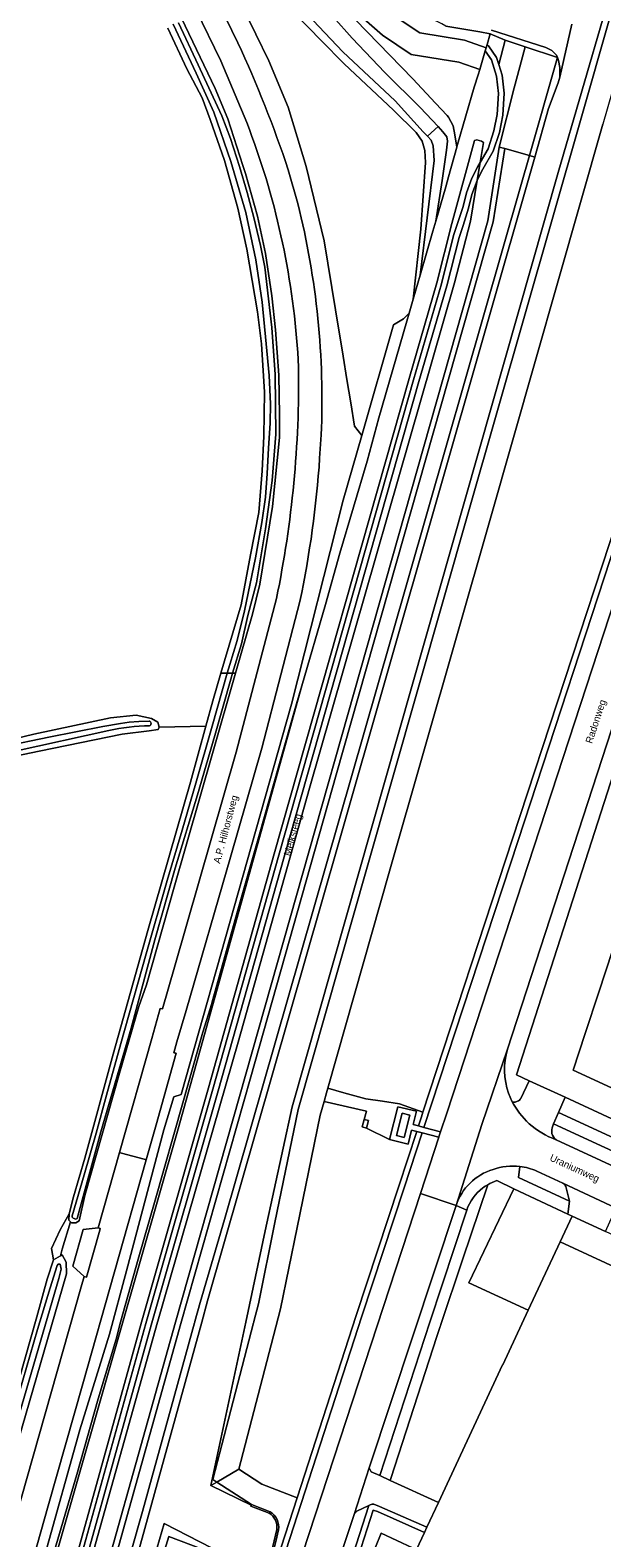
# Model space of a CAD drawing. Header units: metres. Extents: x 151448 to 154749, y 463108 to 465296.
# Tile 127 of 256: x 152225 to 152325, y 464462 to 464728. Entities that reach past the tile are written whole.
import ezdxf
from ezdxf.enums import TextEntityAlignment as Align

# ---------------------------------------------------------------- set-up
doc = ezdxf.new("R2010")
doc.units = ezdxf.units.M
for name, color, linetype, lineweight in [('B-PV-GR-BEPLANTING_CULTUUR_BOSPLANTSOEN-GV', 253, 'Continuous', 9), ('B-PV-GR-GRAS-GV', 253, 'Continuous', 9), ('B-PV-GR-GROENVOORZIENING-GV', 253, 'Continuous', 9), ('B-PV-GW-TALUD_KRUIN-G', 253, 'Continuous', 9), ('B-PV-IE-TERREINAFSCHEIDING_KUNSTMATIG_MUUR-GV', 253, 'Continuous', 9), ('B-PV-OG-BEBOUWING-GV', 1, 'Continuous', 9), ('B-PV-OG-TERREIN_BEGROEID-GV', 253, 'Continuous', 9), ('B-PV-OG-TERREIN_ERF-GV', 253, 'Continuous', 9), ('B-PV-OG-TERREIN_OEVER-GV', 253, 'Continuous', 9), ('B-PV-OG-TOPOGRAFIE-T18', 2, 'Continuous', 9), ('B-PV-OG-WATER-GV', 253, 'Continuous', 9), ('B-PV-OG-WATER_SLOOT-GV', 253, 'Continuous', 9), ('B-PV-VH-GESLOTENVERHARDING-GV', 253, 'Continuous', 9), ('B-PV-VH-GESLOTENVERHARDING_ASFALT-GV', 253, 'Continuous', 9), ('B-PV-VH-ONVERHARD_ZAND-GV', 253, 'Continuous', 9), ('B-PV-VH-OPENVERHARDING_BETONSTRAATSTEEN-GV', 253, 'Continuous', 9), ('B-PV-VH-OPENVERHARDING_TEGEL-GV', 253, 'Continuous', 9)]:
    doc.layers.add(name, color=color, linetype=linetype, lineweight=lineweight)
doc.styles.add('Drong', font='txt', dxfattribs={"height": 1.8})

msp = doc.modelspace()

# ---------------------------------------------------------------- linework, layer by layer
at = {"layer": 'B-PV-GR-BEPLANTING_CULTUUR_BOSPLANTSOEN-GV', "flags": 128}
for points in [[(152330.708, 464729.094), (152325.551, 464711.195), (152305.739, 464641.745), (152287.957, 464579.513), (152277.079, 464541.251), (152279.906, 464540.423), (152283.768, 464539.376), (152286.703, 464538.925), (152289.735, 464538.457), (152293.845, 464536.985), (152309.649, 464585.191), (152328.053, 464641.395), (152349.399, 464706.706), (152363.328, 464748.438)], [(152226.634, 464436.394), (152244.242, 464500), (152256.072, 464541.305), (152267.662, 464582.533), (152291.416, 464666.339), (152296.312, 464683.226), (152298.959, 464693.682), (152302.905, 464708.317), (152303.33, 464708.442), (152304.181, 464708.193), (152304.531, 464707.943), (152303.942, 464704.42), (152305.325, 464706.819), (152306.335, 464709.992), (152306.914, 464712.889), (152307.167, 464716.616), (152306.809, 464719.628), (152305.922, 464722.503), (152304.813, 464724.09), (152303.846, 464720.816), (152303.568, 464719.874), (152302.894, 464717.705), (152299.954, 464707.573), (152299.827, 464707.122), (152298.357, 464701.908), (152297.854, 464700.123), (152296.089, 464694.08), (152295.574, 464692.316), (152293.339, 464684.547), (152292.134, 464680.359), (152291.425, 464677.894), (152291.013, 464676.462), (152286.093, 464659.417), (152283.992, 464651.788), (152279.193, 464635.577), (152276.672, 464626.518), (152272.494, 464612.161), (152250.739, 464534.072), (152226.235, 464448.489)]]:
    msp.add_lwpolyline(points, dxfattribs=at)
for points in [[(152305.708, 464727.119), (152305.149, 464725.226), (152305.384, 464725.02), (152306.831, 464722.947), (152307.21, 464721.719), (152308.355, 464725.967)], [(152229.204, 464436.1), (152232.094, 464436.052), (152232.347, 464436.048), (152250.244, 464500), (152305.262, 464694.162), (152307.293, 464707.156), (152309.94, 464717.612), (152310.936, 464721.307), (152311.877, 464724.797), (152308.355, 464725.967), (152307.21, 464721.719), (152307.791, 464719.836), (152308.171, 464716.641), (152307.907, 464712.757), (152307.304, 464709.742), (152306.245, 464706.413), (152304.413, 464703.235), (152303.426, 464701.33), (152302.211, 464694.06), (152299.388, 464683.202), (152273.885, 464594.142), (152261.272, 464549.337), (152247.115, 464500.151), (152247.073, 464500)], [(152239.473, 464439.201), (152239.203, 464438.137), (152236.572, 464438.956), (152244.41, 464466.621), (152253.599, 464499.875), (152253.634, 464500), (152253.669, 464500.125), (152254.589, 464503.455), (152258.868, 464518.106), (152288.099, 464619.924), (152311.136, 464700.546), (152312.597, 464705.644), (152308.25, 464706.883), (152306.227, 464693.946), (152278.587, 464596.477), (152263.55, 464543.267), (152251.193, 464499.731), (152233.375, 464436.008), (152238.57, 464435.83), (152238.79, 464435.823), (152239.368, 464438.086), (152239.639, 464439.148)], [(152229.204, 464436.1), (152247.073, 464500), (152247.115, 464500.151), (152261.272, 464549.337), (152273.885, 464594.142), (152299.388, 464683.202), (152302.211, 464694.06), (152303.426, 464701.33), (152303.398, 464701.276), (152302.458, 464698.782), (152301.87, 464696.393), (152300.903, 464693.344), (152300.2, 464691.235), (152298.04, 464682.704), (152293.142, 464665.81), (152282.752, 464629.086), (152269.389, 464582.006), (152257.799, 464540.777), (152245.968, 464499.471), (152228.431, 464436.122), (152228.501, 464436.112), (152228.943, 464436.104)], [(152271.673, 464469.015), (152282.057, 464501.148), (152289.581, 464523.979), (152292.745, 464533.631), (152291.853, 464533.864), (152291.237, 464531.39), (152287.968, 464532.197), (152283.883, 464534.211), (152283.152, 464534.41), (152283.503, 464535.726), (152283.889, 464537.177), (152276.416, 464538.918), (152275.73, 464536.505), (152271.668, 464516.681), (152268.772, 464502.342), (152267.954, 464499.195), (152267.897, 464498.979), (152267.888, 464498.945), (152261.414, 464474.051), (152265.45, 464471.443)]]:
    msp.add_lwpolyline(points, close=True, dxfattribs=at)
at = {"layer": 'B-PV-GR-GRAS-GV', "flags": 128}
msp.add_lwpolyline([(152304.981, 464724.658), (152305.149, 464725.226), (152305.708, 464727.119), (152303.844, 464727.438), (152297.857, 464728.461), (152297.2, 464728.874), (152295.241, 464729.821), (152292.422, 464731.185), (152291.649, 464731.559), (152285.397, 464737.116), (152276.11, 464745.481), (152270.814, 464751.811), (152265.875, 464757.664), (152258.917, 464767.754), (152257.424, 464770.02), (152251.602, 464778.858), (152249.209, 464782.596), (152251.12, 464776.827), (152256.726, 464766.145), (152264.694, 464754.547), (152281.952, 464736.387), (152289.153, 464730.048), (152293.282, 464727.262), (152301.154, 464726.014)], close=True, dxfattribs=at)
for points in [[(152281.957, 464729.561), (152292.038, 464719.182), (152296.067, 464714.912), (152298.102, 464712.708), (152298.35, 464712.44), (152299.141, 464710.872), (152299.475, 464709.318), (152299.827, 464707.122), (152299.954, 464707.573), (152302.894, 464717.705), (152303.568, 464719.874), (152303.846, 464720.816), (152300.165, 464722.121), (152291.78, 464723.45), (152286.703, 464726.876), (152279.175, 464733.502)], [(152218.655, 464602.048), (152225.275, 464603.634), (152238.775, 464606.505), (152243.35, 464606.993), (152246.013, 464606.436), (152247.148, 464605.782), (152247.353, 464604.906), (152255.61, 464605.066), (152256.84, 464609.555), (152258.262, 464614.399), (152261.804, 464626.462), (152263.449, 464635.264), (152264.91, 464642.738), (152265.538, 464650.056), (152265.834, 464656.206), (152265.945, 464663.921), (152265.391, 464672.474), (152264.688, 464678.115), (152262.846, 464689.148), (152261.239, 464696.388), (152258.879, 464704.798), (152256.386, 464712.031), (152254.941, 464715.858), (152252.256, 464720.967), (152248.875, 464728.096)], [(152219.72, 464479.361), (152225.807, 464500.908), (152227.656, 464507.566), (152228.779, 464510.957), (152228.407, 464512.988), (152229.933, 464516.268), (152231.497, 464519.09), (152232.275, 464522.06), (152234.3, 464528.921), (152239.287, 464547.251), (152245.402, 464569.027), (152252.907, 464595.196), (152255.61, 464605.066), (152247.353, 464604.906), (152247.216, 464604.467), (152245.63, 464604.247), (152240.839, 464603.659), (152226.253, 464600.66), (152217.433, 464598.823)]]:
    msp.add_lwpolyline(points, dxfattribs=at)
at = {"layer": 'B-PV-GR-GROENVOORZIENING-GV', "flags": 128}
for points in [[(152283.063, 464656.298), (152281.797, 464657.952), (152281.126, 464662.07), (152280.454, 464666.188), (152279.783, 464670.306), (152278.451, 464678.477), (152276.466, 464690.648), (152273.291, 464703.744), (152270.116, 464714.159), (152266.677, 464722.361), (152262.112, 464731.754), (152245.514, 464762.037), (152245.903, 464762.629), (152245.443, 464764.065), (152245.476, 464764.523), (152244.575, 464764.173), (152242.452, 464763.049), (152255.808, 464736.671), (152261.228, 464725.532)], [(152262.112, 464731.754), (152266.677, 464722.361), (152270.116, 464714.159), (152273.291, 464703.744), (152276.466, 464690.648), (152278.451, 464678.477), (152279.783, 464670.306), (152280.454, 464666.188), (152281.126, 464662.07), (152281.797, 464657.952), (152283.063, 464656.298), (152288.651, 464675.812), (152290.392, 464676.841), (152291.425, 464677.894), (152292.134, 464680.359), (152293.496, 464692.651), (152294.268, 464704.404), (152294.204, 464706.559), (152293.72, 464708.219), (152292.675, 464709.743), (152288.66, 464713.633), (152279.958, 464721.814), (152275.908, 464725.933), (152260.012, 464742.345)], [(152279.175, 464733.502), (152286.703, 464726.876), (152291.78, 464723.45), (152300.165, 464722.121), (152303.846, 464720.816), (152304.813, 464724.09), (152304.981, 464724.658), (152301.154, 464726.014), (152293.282, 464727.262), (152289.153, 464730.048)], [(152270.116, 464703.164), (152271.792, 464697.204)], [(152227.246, 464458.908), (152233.404, 464481.004), (152238.597, 464497.887), (152241.606, 464509.069), (152248.185, 464533.92), (152249.982, 464539.722), (152251.265, 464540.156), (152270.707, 464608.913), (152279.799, 464644.901), (152283.063, 464656.298)], [(152275.918, 464656.392), (152275.648, 464652.329)], [(152272.165, 464627.051), (152265.47, 464601.193), (152259.944, 464581.98), (152252.144, 464554.917), (152250.494, 464549.44), (152249.959, 464547.502), (152250.384, 464547.408), (152246.859, 464534.803), (152245.11, 464528.622), (152233.927, 464489.096), (152227.828, 464467.593), (152221.499, 464445.122)]]:
    msp.add_lwpolyline(points, dxfattribs=at)
at = {"layer": 'B-PV-GR-GROENVOORZIENING-GV'}
for points in [[(152261.228, 464725.532, -0.0285304), (152270.116, 464703.164)], [(152271.792, 464697.204, -0.0723306), (152275.918, 464656.392)], [(152275.648, 464652.329, -0.0350886), (152272.165, 464627.051)]]:
    msp.add_lwpolyline(points, format="xyb", dxfattribs=at)
at = {"layer": 'B-PV-GW-TALUD_KRUIN-G', "flags": 128}
msp.add_lwpolyline([(152305.708, 464727.119), (152305.149, 464725.226), (152305.384, 464725.02), (152306.831, 464722.947), (152307.21, 464721.719), (152308.355, 464725.967)], dxfattribs=at)
at = {"layer": 'B-PV-IE-TERREINAFSCHEIDING_KUNSTMATIG_MUUR-GV', "flags": 128}
for points in [[(152266.905, 464466.581), (152263.621, 464467.862), (152263.566, 464467.72), (152263.511, 464467.579), (152266.771, 464466.308)], [(152268.092, 464463.469), (152267.607, 464461.426), (152267.313, 464460.189), (152267.006, 464458.898)], [(152267.301, 464458.829), (152267.61, 464460.128), (152267.9, 464461.349), (152268.39, 464463.41)]]:
    msp.add_lwpolyline(points, dxfattribs=at)
at = {"layer": 'B-PV-IE-TERREINAFSCHEIDING_KUNSTMATIG_MUUR-GV'}
for points in [[(152266.771, 464466.308, -0.303326), (152268.092, 464463.469)], [(152268.39, 464463.41, 0.3075226), (152266.905, 464466.581)]]:
    msp.add_lwpolyline(points, format="xyb", dxfattribs=at)
at = {"layer": 'B-PV-OG-BEBOUWING-GV', "flags": 128}
for points in [[(152331.817, 464547.809), (152334.217, 464555.125), (152336.616, 464562.437), (152327.25, 464565.488), (152324.849, 464558.177), (152322.445, 464550.861), (152320.331, 464544.425), (152329.334, 464540.24)], [(152296.573, 464468.207), (152294.537, 464463.833), (152294.115, 464462.926), (152292.71, 464459.91), (152325.395, 464444.691), (152350.621, 464499.003), (152344.983, 464501.622), (152345.823, 464503.431), (152342.047, 464505.185), (152341.206, 464503.377), (152318.006, 464514.155), (152312.409, 464502.109), (152307.935, 464492.477), (152307.885, 464492.5)]]:
    msp.add_lwpolyline(points, close=True, dxfattribs=at)
at = {"layer": 'B-PV-OG-TERREIN_BEGROEID-GV', "flags": 128}
for points in [[(152404.684, 464840.071), (152401.025, 464832.083), (152397.099, 464828.227), (152393.03, 464824.607), (152390.945, 464820.952), (152388.595, 464816.031), (152385.202, 464808.144), (152381.49, 464798.993), (152376.07, 464784.323), (152369.808, 464764.939), (152364.346, 464748.33), (152350.364, 464706.442), (152329.003, 464641.084), (152310.599, 464584.88), (152294.028, 464534.334), (152296.958, 464533.559), (152298.032, 464536.839), (152328.775, 464630.824), (152329.33, 464632.52), (152362.697, 464734.526), (152367.232, 464748.391), (152379.365, 464785.484)], [(152363.328, 464748.438), (152349.399, 464706.706), (152328.053, 464641.395), (152309.649, 464585.191), (152293.845, 464536.985), (152293.579, 464536.173), (152293.06, 464534.59), (152294.028, 464534.334), (152310.599, 464584.88), (152329.003, 464641.084), (152350.364, 464706.442), (152364.346, 464748.33)], [(152326.854, 464730.168), (152321.692, 464712.249), (152301.892, 464642.842), (152283.995, 464580.205), (152271.841, 464537.456), (152267.765, 464517.561), (152264.872, 464503.236), (152264.063, 464500.125), (152264.03, 464500), (152263.997, 464499.875), (152256.816, 464472.261), (152257.526, 464471.802), (152261.414, 464474.051), (152267.888, 464498.945), (152267.897, 464498.979), (152267.954, 464499.195), (152268.772, 464502.342), (152271.668, 464516.681), (152275.73, 464536.505), (152276.416, 464538.918), (152276.846, 464540.43), (152277.079, 464541.251), (152287.957, 464579.513), (152305.739, 464641.745), (152325.551, 464711.195)], [(152227.437, 464436.272), (152245.02, 464499.787), (152256.85, 464541.093), (152268.44, 464582.322), (152281.803, 464629.402), (152292.194, 464666.126), (152297.092, 464683.02), (152299.251, 464691.551), (152299.952, 464693.654), (152300.907, 464696.664), (152301.501, 464699.079), (152302.483, 464701.684), (152303.536, 464703.715), (152303.942, 464704.42), (152304.531, 464707.943), (152304.181, 464708.193), (152303.33, 464708.442), (152302.905, 464708.317), (152298.959, 464693.682), (152296.312, 464683.226), (152291.416, 464666.339), (152267.662, 464582.533), (152256.072, 464541.305), (152244.242, 464500), (152226.634, 464436.394)], [(152226.235, 464448.489), (152250.739, 464534.072), (152272.494, 464612.161), (152271.572, 464608.995), (152268.452, 464598.089), (152265.032, 464586.049), (152261.311, 464572.878), (152256.712, 464556.481), (152256.63, 464556.19), (152255.071, 464551.124), (152251.53, 464538.668), (152246.669, 464521.503), (152243.669, 464511.073), (152240.587, 464500), (152239.775, 464496.999), (152236.64, 464486.468), (152232.9, 464473.14), (152228.076, 464456.719)], [(152330.203, 464605.287), (152329.268, 464605.414), (152328.36, 464605.268), (152327.048, 464604.395), (152308.727, 464548.107)], [(152311.079, 464539.449), (152312.586, 464542.554), (152310.353, 464543.599), (152330.203, 464605.287)], [(152308.937, 464540.36), (152309.515, 464538.979)], [(152310.087, 464538.791), (152310.506, 464538.937)], [(152266.933, 464441.766), (152267.227, 464442.666), (152293.391, 464522.65), (152296.649, 464532.609), (152293.714, 464533.377), (152290.537, 464523.685), (152283.08, 464501.06), (152267.061, 464451.491), (152263.156, 464439.674), (152266.772, 464441.364)], [(152334.95, 464526.614), (152316.864, 464534.974), (152316.699, 464534.58)], [(152317.297, 464532.149), (152333.076, 464524.863)], [(152310.929, 464527.44), (152310.68, 464525.488), (152319.667, 464521.332), (152319.01, 464523.89)], [(152288.056, 464472.102), (152296.573, 464468.207), (152307.885, 464492.5), (152307.935, 464492.477), (152312.409, 464502.109), (152301.921, 464506.943), (152309.854, 464523.521), (152306.841, 464524.938)], [(152318.505, 464524.47), (152313.906, 464526.61)], [(152286.225, 464472.94), (152288.056, 464472.102), (152288.164, 464472.435), (152296.311, 464497.477), (152296.897, 464499.239), (152296.939, 464499.363), (152297.019, 464499.6), (152300.805, 464510.97), (152305.253, 464524.206)], [(152305.253, 464524.206), (152300.805, 464510.97), (152297.019, 464499.6), (152296.939, 464499.363), (152296.897, 464499.239), (152296.311, 464497.477), (152288.164, 464472.435), (152288.056, 464472.102)], [(152301.559, 464519.723), (152295.043, 464500), (152286.225, 464472.94)], [(152263.628, 464456.675), (152260.732, 464457.811), (152249.05, 464462.215), (152247.917, 464458.367), (152251.67, 464456.952), (152259.281, 464454.083), (152265.993, 464451.449), (152271.673, 464469.015), (152265.45, 464471.443), (152261.414, 464474.051), (152257.526, 464471.802), (152263.621, 464467.862), (152266.905, 464466.581)], [(152284.556, 464467.809), (152284.299, 464467.658), (152279.388, 464452.325)], [(152280.348, 464452.045), (152285.095, 464466.864), (152285.823, 464466.588), (152294.115, 464462.926), (152294.537, 464463.833)], [(152294.537, 464463.833), (152286.202, 464467.514), (152285.217, 464467.887)], [(152268.39, 464463.41), (152267.9, 464461.349), (152267.61, 464460.128), (152267.301, 464458.829)], [(152287.459, 464456.909), (152287.624, 464456.831), (152288.756, 464458.065), (152290.434, 464458.904), (152292.006, 464460.238), (152286.511, 464462.797), (152283.506, 464455.397)]]:
    msp.add_lwpolyline(points, dxfattribs=at)
for points in [[(152307.293, 464707.156), (152308.25, 464706.883), (152312.597, 464705.644), (152317.511, 464722.79), (152317.547, 464722.915), (152311.877, 464724.797), (152310.936, 464721.307), (152309.94, 464717.612)], [(152292.1, 464534.844), (152293.06, 464534.59), (152293.579, 464536.173), (152293.845, 464536.985), (152289.735, 464538.457), (152286.703, 464538.925), (152283.768, 464539.376), (152279.906, 464540.423), (152277.079, 464541.251), (152276.846, 464540.43), (152276.416, 464538.918), (152283.889, 464537.177), (152283.503, 464535.726), (152284.259, 464535.516), (152283.883, 464534.211), (152287.968, 464532.197), (152289.41, 464537.978), (152292.7, 464537.175)], [(152335.805, 464528.586), (152337.004, 464531.272), (152318.874, 464539.659), (152317.702, 464536.959)], [(152265.993, 464451.449), (152261.963, 464439.137), (152263.156, 464439.674), (152267.061, 464451.491), (152283.08, 464501.06), (152290.537, 464523.685), (152293.714, 464533.377), (152292.745, 464533.631), (152289.581, 464523.979), (152282.057, 464501.148), (152271.673, 464469.015)], [(152318.006, 464514.155), (152320.117, 464518.698), (152319.398, 464519.031), (152309.854, 464523.521), (152301.921, 464506.943), (152312.409, 464502.109)], [(152231.451, 464517.968), (152231.497, 464519.09), (152229.933, 464516.268), (152228.407, 464512.988), (152228.779, 464510.957), (152229.965, 464511.673), (152230.315, 464512.886), (152231.737, 464517.698)]]:
    msp.add_lwpolyline(points, close=True, dxfattribs=at)
at = {"layer": 'B-PV-OG-TERREIN_BEGROEID-GV'}
for points in [[(152308.727, 464548.107, 0.1590279), (152308.937, 464540.36)], [(152309.515, 464538.979, 0.3781454), (152310.087, 464538.791)], [(152310.506, 464538.937, 0.1999382), (152311.079, 464539.449)], [(152316.699, 464534.58, 0.3438297), (152317.297, 464532.149)], [(152313.906, 464526.61, 0.0759145), (152310.929, 464527.44)], [(152306.841, 464524.938, 0.0424992), (152305.253, 464524.206)], [(152304.377, 464523.65, 0.1543328), (152301.559, 464519.723)], [(152305.253, 464524.206, 0.025133), (152304.377, 464523.65)], [(152319.01, 464523.89, 0.1925353), (152318.505, 464524.47)], [(152266.905, 464466.581, -0.3075226), (152268.39, 464463.41)], [(152285.217, 464467.887, 0.1332401), (152284.556, 464467.809)]]:
    msp.add_lwpolyline(points, format="xyb", dxfattribs=at)
at = {"layer": 'B-PV-OG-TERREIN_ERF-GV', "flags": 128}
msp.add_lwpolyline([(152342.076, 464640.706), (152337.776, 464627.878), (152330.203, 464605.287), (152310.353, 464543.599), (152312.586, 464542.554), (152318.874, 464539.659), (152337.004, 464531.272), (152352.411, 464524.077), (152370.465, 464515.695), (152378.781, 464511.834), (152413.105, 464616.899), (152412.448, 464617.105), (152411.41, 464613.795), (152408.431, 464614.73), (152409.47, 464618.039)], dxfattribs=at)
for points in [[(152329.334, 464540.24), (152320.331, 464544.425), (152322.445, 464550.861), (152324.849, 464558.177), (152327.25, 464565.488), (152329.658, 464572.815), (152332.069, 464580.155), (152334.465, 464587.449), (152336.87, 464594.769), (152339.331, 464602.261), (152348.683, 464599.219), (152358.102, 464596.155), (152355.624, 464588.629), (152353.217, 464581.317), (152350.809, 464574.005), (152348.402, 464566.695), (152345.994, 464559.382), (152343.588, 464552.073), (152341.18, 464544.76), (152338.317, 464536.064)], [(152352.758, 464503.55), (152348.559, 464505.515), (152326.022, 464515.961), (152320.117, 464518.698), (152318.006, 464514.155), (152341.206, 464503.377), (152342.047, 464505.185), (152345.823, 464503.431), (152344.983, 464501.622), (152350.621, 464499.003)]]:
    msp.add_lwpolyline(points, close=True, dxfattribs=at)
at = {"layer": 'B-PV-OG-TERREIN_OEVER-GV', "flags": 128}
for points in [[(152330.164, 464745.726), (152317.693, 464702.66), (152270.831, 464537.937), (152266.062, 464516.11), (152262.649, 464500), (152256.465, 464471.188), (152257.526, 464471.802), (152256.816, 464472.261), (152263.997, 464499.875), (152264.03, 464500), (152264.063, 464500.125), (152264.872, 464503.236), (152267.765, 464517.561), (152271.841, 464537.456), (152283.995, 464580.205), (152301.892, 464642.842), (152321.692, 464712.249), (152326.854, 464730.168)], [(152260.012, 464742.345), (152275.908, 464725.933), (152279.958, 464721.814), (152288.66, 464713.633), (152292.675, 464709.743), (152293.72, 464708.219), (152294.204, 464706.559), (152294.268, 464704.404), (152293.496, 464692.651), (152292.134, 464680.359), (152293.339, 464684.547), (152295.815, 464704.805), (152295.645, 464707.345), (152295.293, 464708.363), (152294.639, 464709.057), (152293.911, 464709.828), (152288.961, 464715.3), (152279.724, 464723.918), (152271.314, 464732.833)], [(152250.807, 464729.072), (152254.231, 464721.653), (152258.43, 464712.644), (152259.919, 464708.647), (152261.537, 464703.746), (152262.89, 464699.127), (152264.053, 464694.709), (152265.201, 464689.782), (152265.99, 464685.962), (152266.654, 464680.372), (152267.235, 464675.323), (152267.827, 464667.082), (152267.948, 464656.508), (152267.28, 464648.346), (152266.131, 464639.846), (152264.523, 464630.342), (152262.985, 464624.594), (152261.899, 464619.576), (152260.312, 464614.399), (152260.824, 464614.399), (152263.803, 464624.827), (152265.103, 464630.077), (152267.34, 464643.807), (152268.546, 464655.931), (152268.549, 464659.945), (152268.458, 464666.928), (152267.855, 464674.926), (152267.195, 464680.926), (152266.086, 464688.414), (152264.72, 464694.959), (152262.613, 464702.493), (152262.121, 464703.903), (152259.501, 464712.113), (152257.243, 464717.48), (152251.331, 464729.902)], [(152278.047, 464730.131), (152281.35, 464726.356), (152287.146, 464720.284), (152293.383, 464714.1), (152296.502, 464710.755), (152297.374, 464709.82), (152298.042, 464708.936), (152298.154, 464708.19), (152297.999, 464706.624), (152297.222, 464701.228), (152296.089, 464694.08), (152297.854, 464700.123), (152298.357, 464701.908), (152299.827, 464707.122), (152299.475, 464709.318), (152299.141, 464710.872), (152298.35, 464712.44), (152298.102, 464712.708), (152296.067, 464714.912), (152292.038, 464719.182), (152281.957, 464729.561)], [(152248.875, 464728.096), (152252.256, 464720.967), (152254.941, 464715.858), (152256.386, 464712.031), (152258.879, 464704.798), (152261.239, 464696.388), (152262.846, 464689.148), (152264.688, 464678.115), (152265.391, 464672.474), (152265.945, 464663.921), (152265.834, 464656.206), (152265.538, 464650.056), (152264.91, 464642.738), (152263.449, 464635.264), (152261.804, 464626.462), (152258.262, 464614.399), (152259.353, 464614.399), (152259.797, 464615.957), (152261.094, 464620.147), (152262.382, 464625.394), (152264.338, 464634.732), (152265.459, 464640.962), (152266.099, 464645.445), (152266.376, 464649.586), (152266.663, 464654.04), (152266.909, 464658.456), (152266.969, 464661.86), (152266.764, 464666.876), (152266.223, 464672.49), (152265.497, 464679.831), (152264.383, 464687.262), (152262.631, 464695.611), (152259.997, 464704.613), (152257, 464713.273), (152253.875, 464720.176), (152249.859, 464728.787)], [(152297.857, 464728.461), (152303.844, 464727.438), (152305.708, 464727.119), (152308.355, 464725.967), (152311.877, 464724.797), (152317.547, 464722.915), (152317.358, 464723.351), (152316.554, 464724.186), (152315.475, 464724.709), (152305.9, 464727.769)], [(152217.433, 464598.823), (152226.253, 464600.66), (152240.839, 464603.659), (152245.63, 464604.247), (152247.216, 464604.467), (152247.353, 464604.906), (152247.148, 464605.782), (152246.013, 464606.436), (152243.35, 464606.993), (152238.775, 464606.505), (152225.275, 464603.634), (152218.655, 464602.048)], [(152220.005, 464601.478), (152227.923, 464603.113), (152237.467, 464605.017), (152240.54, 464605.547), (152242.094, 464605.767), (152243.796, 464605.902), (152245.596, 464605.966)], [(152238.497, 464604.293), (152221.997, 464600.672)], [(152210.271, 464437.057), (152210.87, 464438.417), (152221.878, 464476.817), (152231.029, 464508.495), (152230.969, 464510.55), (152230.28, 464511.864), (152229.965, 464511.673), (152228.779, 464510.957), (152227.656, 464507.566), (152225.807, 464500.908), (152219.72, 464479.361), (152214.587, 464461.101), (152210.219, 464446.321), (152207.938, 464438.837), (152207.645, 464437.5), (152207.742, 464436.711), (152207.919, 464435.997), (152208.64, 464435.882), (152208.722, 464435.869), (152208.727, 464435.869)], [(152292.71, 464459.91), (152294.115, 464462.926), (152285.823, 464466.588), (152285.095, 464466.864), (152280.348, 464452.045), (152279.971, 464450.61), (152279.836, 464449.03), (152279.919, 464447.648), (152280.302, 464446.035), (152280.73, 464444.909), (152281.476, 464443.651), (152282.652, 464442.305), (152283.842, 464441.334), (152290.084, 464438.423), (152458.981, 464359.949), (152558.28, 464313.741), (152568.488, 464309), (152577.25, 464327.727), (152573.82, 464329.275), (152572.099, 464330.052), (152570.129, 464325.337)], [(152282.067, 464451.045), (152283.506, 464455.397), (152286.511, 464462.797), (152292.006, 464460.238), (152292.71, 464459.91)]]:
    msp.add_lwpolyline(points, dxfattribs=at)
for points in [[(152317.933, 464719.451), (152317.967, 464721.195), (152317.756, 464722.432), (152317.547, 464722.915), (152317.511, 464722.79), (152312.597, 464705.644), (152313.528, 464705.378), (152315.978, 464713.954), (152317.685, 464718.472)], [(152312.597, 464705.644), (152311.136, 464700.546), (152288.099, 464619.924), (152258.868, 464518.106), (152254.589, 464503.455), (152253.669, 464500.125), (152253.634, 464500), (152253.599, 464499.875), (152244.41, 464466.621), (152236.572, 464438.956), (152239.203, 464438.137), (152239.473, 464439.201), (152238.235, 464439.591), (152254.877, 464500), (152255.908, 464503.744), (152278.893, 464584.127), (152313.528, 464705.378)], [(152260.312, 464614.399), (152259.996, 464613.368), (152257.16, 464603.391), (152254.155, 464592.949), (152250.216, 464580.029), (152246.597, 464567.373), (152242.425, 464551.837), (152237.116, 464533.555), (152232.913, 464518.294), (152232.713, 464518.143), (152232.21, 464518.354), (152232.057, 464518.476), (152232.064, 464518.71), (152234.155, 464525.969), (152236.287, 464533.305), (152238.088, 464540.025), (152240.623, 464549.111), (152245.078, 464564.951), (152248.782, 464577.839), (152251.429, 464586.726), (152253.863, 464595.032), (152256.701, 464605.087), (152259.353, 464614.399), (152258.262, 464614.399), (152256.84, 464609.555), (152255.61, 464605.066), (152252.907, 464595.196), (152245.402, 464569.027), (152239.287, 464547.251), (152234.3, 464528.921), (152232.275, 464522.06), (152231.497, 464519.09), (152231.451, 464517.968), (152231.737, 464517.698), (152231.935, 464517.511), (152232.723, 464517.487), (152233.278, 464517.832), (152234.289, 464522.344), (152240.37, 464543.91), (152243.819, 464555.616), (152245.121, 464559.468), (152250.019, 464576.681), (152256.785, 464600.259), (152260.824, 464614.399)], [(152208.577, 464437.273), (152210.082, 464442.299), (152212.194, 464448.792), (152215.003, 464459.229), (152216.825, 464466.167), (152218.095, 464471.255), (152219.418, 464475.81), (152220.899, 464481.308), (152222.684, 464487.54), (152225.943, 464498.679), (152228.183, 464506.026), (152229.381, 464509.993), (152229.59, 464510.226), (152229.93, 464510.194), (152230.089, 464509.337), (152229.702, 464507.681), (152220.803, 464477.084), (152210.136, 464438.806), (152209.392, 464437.252), (152208.757, 464436.92), (152208.632, 464436.978)], [(152257.526, 464471.802), (152256.465, 464471.188), (152263.566, 464467.72), (152263.621, 464467.862)], [(152246.641, 464458.847), (152247.917, 464458.367), (152249.05, 464462.215), (152260.732, 464457.811), (152260.828, 464458.054), (152248.232, 464464.501)]]:
    msp.add_lwpolyline(points, close=True, dxfattribs=at)
at = {"layer": 'B-PV-OG-TERREIN_OEVER-GV'}
for points in [[(152245.674, 464605.129, 0.0481567), (152238.497, 464604.293)], [(152245.596, 464605.966, -0.7258005), (152245.674, 464605.129)]]:
    msp.add_lwpolyline(points, format="xyb", dxfattribs=at)
at = {"layer": 'B-PV-OG-WATER-GV', "flags": 128}
for points in [[(152266.771, 464466.308), (152263.511, 464467.579), (152263.566, 464467.72), (152256.465, 464471.188), (152262.649, 464500), (152266.062, 464516.11), (152270.831, 464537.937), (152317.693, 464702.66), (152330.164, 464745.726)], [(152320.074, 464728.799), (152317.933, 464719.451), (152317.685, 464718.472), (152315.978, 464713.954), (152313.528, 464705.378), (152278.893, 464584.127), (152255.908, 464503.744), (152254.877, 464500), (152238.235, 464439.591)], [(152246.641, 464458.847), (152248.232, 464464.501), (152260.828, 464458.054)], [(152267.006, 464458.898), (152267.313, 464460.189), (152267.607, 464461.426), (152268.092, 464463.469)]]:
    msp.add_lwpolyline(points, dxfattribs=at)
at = {"layer": 'B-PV-OG-WATER-GV'}
msp.add_lwpolyline([(152268.092, 464463.469, 0.303326), (152266.771, 464466.308)], format="xyb", dxfattribs=at)
at = {"layer": 'B-PV-OG-WATER_SLOOT-GV', "flags": 128}
for points in [[(152296.502, 464710.755), (152293.383, 464714.1), (152287.146, 464720.284), (152281.35, 464726.356), (152278.047, 464730.131), (152267.694, 464740.22), (152261.786, 464747.046), (152257.382, 464751.716), (152254.749, 464755.394), (152252.979, 464759.125), (152249.472, 464765.021), (152248.862, 464765.587), (152248.146, 464765.216), (152246.785, 464764.16), (152246.766, 464763.534), (152249.238, 464759.704), (152252.84, 464754.354), (152256.218, 464749.401), (152261.449, 464743.533), (152271.314, 464732.833), (152279.724, 464723.918), (152288.961, 464715.3), (152293.911, 464709.828), (152294.639, 464709.057)], [(152294.639, 464709.057), (152295.293, 464708.363), (152295.645, 464707.345), (152295.815, 464704.805), (152293.339, 464684.547), (152295.574, 464692.316), (152296.089, 464694.08), (152297.222, 464701.228), (152297.999, 464706.624), (152298.154, 464708.19), (152298.042, 464708.936), (152297.374, 464709.82), (152296.502, 464710.755)], [(152232.347, 464436.048), (152233.375, 464436.008), (152251.193, 464499.731), (152263.55, 464543.267), (152278.587, 464596.477), (152306.227, 464693.946), (152308.25, 464706.883), (152307.293, 464707.156), (152305.262, 464694.162), (152250.244, 464500)], [(152259.353, 464614.399), (152256.701, 464605.087), (152253.863, 464595.032), (152251.429, 464586.726), (152248.782, 464577.839), (152245.078, 464564.951), (152240.623, 464549.111), (152238.088, 464540.025), (152236.287, 464533.305), (152234.155, 464525.969), (152232.064, 464518.71), (152232.057, 464518.476), (152232.21, 464518.354), (152232.713, 464518.143), (152232.913, 464518.294), (152237.116, 464533.555), (152242.425, 464551.837), (152246.597, 464567.373), (152250.216, 464580.029), (152254.155, 464592.949), (152257.16, 464603.391), (152259.996, 464613.368), (152260.312, 464614.399)], [(152208.757, 464436.92), (152209.392, 464437.252), (152210.136, 464438.806), (152220.803, 464477.084), (152229.702, 464507.681), (152230.089, 464509.337), (152229.93, 464510.194), (152229.59, 464510.226), (152229.381, 464509.993), (152228.183, 464506.026), (152225.943, 464498.679), (152222.684, 464487.54), (152220.899, 464481.308), (152219.418, 464475.81), (152218.095, 464471.255), (152216.825, 464466.167), (152215.003, 464459.229), (152212.194, 464448.792), (152210.082, 464442.299), (152208.577, 464437.273), (152208.632, 464436.978)]]:
    msp.add_lwpolyline(points, close=True, dxfattribs=at)
for points in [[(152249.859, 464728.787), (152253.875, 464720.176), (152257, 464713.273), (152259.997, 464704.613), (152262.631, 464695.611), (152264.383, 464687.262), (152265.497, 464679.831), (152266.223, 464672.49), (152266.764, 464666.876), (152266.969, 464661.86), (152266.909, 464658.456), (152266.663, 464654.04), (152266.376, 464649.586), (152266.099, 464645.445), (152265.459, 464640.962), (152264.338, 464634.732), (152262.382, 464625.394), (152261.094, 464620.147), (152259.797, 464615.957), (152259.353, 464614.399), (152260.312, 464614.399), (152261.899, 464619.576), (152262.985, 464624.594), (152264.523, 464630.342), (152266.131, 464639.846), (152267.28, 464648.346), (152267.948, 464656.508), (152267.827, 464667.082), (152267.235, 464675.323), (152266.654, 464680.372), (152265.99, 464685.962), (152265.201, 464689.782), (152264.053, 464694.709), (152262.89, 464699.127), (152261.537, 464703.746), (152259.919, 464708.647), (152258.43, 464712.644), (152254.231, 464721.653), (152250.807, 464729.072)], [(152305.9, 464727.769), (152315.475, 464724.709), (152316.554, 464724.186), (152317.358, 464723.351), (152317.547, 464722.915), (152317.756, 464722.432), (152317.967, 464721.195), (152317.933, 464719.451), (152320.074, 464728.799)], [(152228.076, 464456.719), (152232.9, 464473.14), (152236.64, 464486.468), (152239.775, 464496.999), (152240.587, 464500), (152243.669, 464511.073), (152246.669, 464521.503), (152251.53, 464538.668), (152255.071, 464551.124), (152256.63, 464556.19), (152256.712, 464556.481), (152261.311, 464572.878), (152265.032, 464586.049), (152268.452, 464598.089), (152271.572, 464608.995), (152272.494, 464612.161), (152276.672, 464626.518), (152279.193, 464635.577), (152283.992, 464651.788), (152286.093, 464659.417), (152291.013, 464676.462), (152291.425, 464677.894), (152290.392, 464676.841), (152288.651, 464675.812), (152283.063, 464656.298), (152279.799, 464644.901), (152270.707, 464608.913), (152251.265, 464540.156), (152249.982, 464539.722), (152248.185, 464533.92), (152241.606, 464509.069), (152238.597, 464497.887), (152233.404, 464481.004), (152227.246, 464458.908)], [(152245.596, 464605.966), (152243.796, 464605.902), (152242.094, 464605.767), (152240.54, 464605.547), (152237.467, 464605.017), (152227.923, 464603.113), (152220.005, 464601.478)], [(152221.997, 464600.672), (152238.497, 464604.293)]]:
    msp.add_lwpolyline(points, dxfattribs=at)
at = {"layer": 'B-PV-OG-WATER_SLOOT-GV'}
for points in [[(152238.497, 464604.293, -0.0481567), (152245.674, 464605.129)], [(152245.674, 464605.129, 0.7258005), (152245.596, 464605.966)]]:
    msp.add_lwpolyline(points, format="xyb", dxfattribs=at)
at = {"layer": 'B-PV-VH-GESLOTENVERHARDING-GV', "flags": 128}
for points in [[(152251.331, 464729.902), (152257.243, 464717.48), (152259.501, 464712.113), (152262.121, 464703.903), (152262.613, 464702.493), (152264.72, 464694.959), (152266.086, 464688.414), (152267.195, 464680.926), (152267.855, 464674.926), (152268.458, 464666.928), (152268.549, 464659.945), (152268.546, 464655.931), (152267.34, 464643.807), (152265.103, 464630.077), (152263.803, 464624.827), (152260.824, 464614.399), (152256.785, 464600.259), (152250.019, 464576.681), (152245.121, 464559.468), (152243.819, 464555.616), (152240.37, 464543.91), (152234.289, 464522.344), (152233.278, 464517.832), (152232.723, 464517.487), (152231.935, 464517.511), (152231.737, 464517.698), (152230.315, 464512.886), (152229.965, 464511.673), (152230.28, 464511.864), (152230.969, 464510.55), (152231.029, 464508.495), (152221.878, 464476.817)], [(152262.812, 464711.456), (152258.235, 464722.348), (152253.82, 464731.391)], [(152271.923, 464668.418), (152271.792, 464670.92)], [(152210.05, 464436.572), (152211.322, 464436.572), (152213.824, 464436.734), (152215.053, 464440.796), (152216.679, 464446.516), (152233.649, 464506.221), (152234.152, 464508.038), (152232.18, 464509.891), (152233.991, 464516.313), (152236.609, 464516.639), (152240.385, 464529.899), (152246.107, 464549.995), (152247.574, 464555.299), (152247.976, 464555.205), (152250.067, 464562.572), (152260.92, 464600.485), (152268.046, 464627.575)]]:
    msp.add_lwpolyline(points, dxfattribs=at)
at = {"layer": 'B-PV-VH-GESLOTENVERHARDING-GV'}
for points in [[(152271.792, 464670.92, 0.075442), (152262.812, 464711.456)], [(152268.046, 464627.575, 0.0543308), (152271.923, 464668.418)]]:
    msp.add_lwpolyline(points, format="xyb", dxfattribs=at)
at = {"layer": 'B-PV-VH-GESLOTENVERHARDING-GV', "flags": 128}
msp.add_lwpolyline([(152291.558, 464536.47), (152290.163, 464536.825), (152289.161, 464532.897), (152290.558, 464532.541)], close=True, dxfattribs=at)
at = {"layer": 'B-PV-VH-GESLOTENVERHARDING_ASFALT-GV', "flags": 128}
for points in [[(152261.228, 464725.532), (152255.808, 464736.671)], [(152362.697, 464734.526), (152329.33, 464632.52), (152328.775, 464630.824), (152298.032, 464536.839), (152296.958, 464533.559), (152296.66, 464532.644), (152296.649, 464532.609), (152293.391, 464522.65), (152299.684, 464520.542), (152304.198, 464534.823), (152308.727, 464548.107), (152327.048, 464604.395), (152334.461, 464626.849), (152335.088, 464628.758), (152340.201, 464644.32), (152344.194, 464657.147), (152348.792, 464671.211), (152353.592, 464685.83), (152354.606, 464688.92), (152358.199, 464699.829), (152360.596, 464707.296), (152361.435, 464709.926), (152364.356, 464718.55)], [(152253.82, 464731.391), (152258.235, 464722.348)], [(152258.235, 464722.348), (152262.812, 464711.456)], [(152271.792, 464697.204), (152270.116, 464703.164)], [(152271.792, 464670.92), (152271.923, 464668.418)], [(152275.648, 464652.329), (152275.918, 464656.392)], [(152268.046, 464627.575), (152260.92, 464600.485)], [(152265.47, 464601.193), (152272.165, 464627.051)], [(152260.92, 464600.485), (152250.067, 464562.572)], [(152259.944, 464581.98), (152265.47, 464601.193)], [(152252.144, 464554.917), (152259.944, 464581.98)], [(152250.067, 464562.572), (152247.976, 464555.205)], [(152247.574, 464555.299), (152246.107, 464549.995)], [(152247.976, 464555.205), (152247.574, 464555.299)], [(152250.494, 464549.44), (152252.144, 464554.917)], [(152246.107, 464549.995), (152240.385, 464529.899)], [(152249.959, 464547.502), (152250.494, 464549.44)], [(152246.859, 464534.803), (152250.384, 464547.408)], [(152250.384, 464547.408), (152249.959, 464547.502)], [(152308.727, 464548.107), (152304.198, 464534.823)], [(152309.515, 464538.979), (152308.937, 464540.36)], [(152245.11, 464528.622), (152246.859, 464534.803)], [(152304.198, 464534.823), (152299.684, 464520.542)], [(152605.479, 464398.158), (152573.085, 464413.169), (152501.595, 464446.421), (152481.883, 464455.631), (152466.151, 464462.963), (152443.013, 464473.69), (152411.766, 464488.275), (152399.556, 464493.959), (152386.35, 464499.987), (152364.394, 464510.265), (152351.247, 464516.39), (152333.076, 464524.863), (152317.297, 464532.149)], [(152240.385, 464529.899), (152240.769, 464529.795)], [(152240.769, 464529.795), (152244.722, 464528.727)], [(152244.722, 464528.727), (152245.11, 464528.622)], [(152313.906, 464526.61), (152318.505, 464524.47), (152328.78, 464519.666), (152347.234, 464511.102), (152357.196, 464506.471), (152358.103, 464506.068), (152368.015, 464501.497), (152385.659, 464493.239), (152394.657, 464489.035), (152403.825, 464484.766), (152409.759, 464482.027), (152427.567, 464473.72), (152432.877, 464471.222), (152435.246, 464470.152), (152446.016, 464465.148), (152458.213, 464459.497)], [(152277.527, 464453.357), (152281.717, 464466.085), (152284.345, 464474.307), (152299.684, 464520.542), (152293.391, 464522.65), (152267.227, 464442.666), (152266.933, 464441.766), (152264.351, 464433.874), (152264.31, 464433.748), (152241.482, 464363.785), (152218.422, 464293.111), (152215.095, 464283.064)]]:
    msp.add_lwpolyline(points, dxfattribs=at)
at = {"layer": 'B-PV-VH-GESLOTENVERHARDING_ASFALT-GV'}
for points in [[(152270.116, 464703.164, 0.0285304), (152261.228, 464725.532)], [(152262.812, 464711.456, -0.075442), (152271.792, 464670.92)], [(152275.918, 464656.392, 0.0723306), (152271.792, 464697.204)], [(152271.923, 464668.418, -0.0543308), (152268.046, 464627.575)], [(152272.165, 464627.051, 0.0350886), (152275.648, 464652.329)], [(152308.937, 464540.36, -0.1590279), (152308.727, 464548.107)], [(152312.54, 464534.981, -0.0830561), (152309.515, 464538.979)], [(152317.297, 464532.149, -0.0912918), (152312.54, 464534.981)], [(152306.203, 464526.9, -0.1176583), (152310.929, 464527.44)], [(152310.929, 464527.44, -0.0759145), (152313.906, 464526.61)], [(152299.684, 464520.542, -0.2462543), (152306.203, 464526.9)]]:
    msp.add_lwpolyline(points, format="xyb", dxfattribs=at)
at = {"layer": 'B-PV-VH-GESLOTENVERHARDING_ASFALT-GV', "flags": 128}
msp.add_lwpolyline([(152236.609, 464516.639), (152237.006, 464516.526), (152236.919, 464516.218), (152234.545, 464507.927), (152234.152, 464508.038), (152233.649, 464506.221), (152216.679, 464446.516), (152217.09, 464446.397), (152221.127, 464445.23), (152221.499, 464445.122), (152227.828, 464467.593), (152233.927, 464489.096), (152245.11, 464528.622), (152244.722, 464528.727), (152240.769, 464529.795), (152240.385, 464529.899)], close=True, dxfattribs=at)
at = {"layer": 'B-PV-VH-ONVERHARD_ZAND-GV', "flags": 128}
msp.add_lwpolyline([(152304.981, 464724.658), (152304.813, 464724.09), (152305.922, 464722.503), (152306.809, 464719.628), (152307.167, 464716.616), (152306.914, 464712.889), (152306.335, 464709.992), (152305.325, 464706.819), (152303.942, 464704.42), (152303.426, 464701.33), (152304.413, 464703.235), (152306.245, 464706.413), (152307.304, 464709.742), (152307.907, 464712.757), (152308.171, 464716.641), (152307.791, 464719.836), (152307.21, 464721.719), (152306.831, 464722.947), (152305.384, 464725.02), (152305.149, 464725.226)], close=True, dxfattribs=at)
msp.add_lwpolyline([(152228.431, 464436.122), (152245.968, 464499.471), (152257.799, 464540.777), (152269.389, 464582.006), (152282.752, 464629.086), (152293.142, 464665.81), (152298.04, 464682.704), (152300.2, 464691.235), (152300.903, 464693.344), (152301.87, 464696.393), (152302.458, 464698.782), (152303.398, 464701.276), (152303.426, 464701.33), (152303.942, 464704.42), (152303.536, 464703.715), (152302.483, 464701.684), (152301.501, 464699.079), (152300.907, 464696.664), (152299.952, 464693.654), (152299.251, 464691.551), (152297.092, 464683.02), (152292.194, 464666.126), (152281.803, 464629.402), (152268.44, 464582.322), (152256.85, 464541.093), (152245.02, 464499.787), (152227.437, 464436.272)], dxfattribs=at)
at = {"layer": 'B-PV-VH-OPENVERHARDING_BETONSTRAATSTEEN-GV', "flags": 128}
for points in [[(152316.699, 464534.58), (152316.864, 464534.974), (152317.702, 464536.959), (152318.874, 464539.659), (152312.586, 464542.554), (152311.079, 464539.449)], [(152310.506, 464538.937), (152310.087, 464538.791)], [(152328.78, 464519.666), (152318.505, 464524.47)], [(152319.01, 464523.89), (152319.667, 464521.332), (152319.398, 464519.031)], [(152319.398, 464519.031), (152320.117, 464518.698), (152326.022, 464515.961), (152326.755, 464517.683), (152327.453, 464519.17)], [(152285.217, 464467.887), (152286.202, 464467.514), (152294.537, 464463.833), (152296.573, 464468.207), (152288.056, 464472.102), (152286.225, 464472.94), (152284.751, 464473.614), (152284.345, 464474.307), (152281.717, 464466.085)], [(152282.226, 464466.652), (152284.299, 464467.658), (152284.556, 464467.809)]]:
    msp.add_lwpolyline(points, dxfattribs=at)
at = {"layer": 'B-PV-VH-OPENVERHARDING_BETONSTRAATSTEEN-GV'}
for points in [[(152310.087, 464538.791, -0.3781454), (152309.515, 464538.979)], [(152309.515, 464538.979, 0.0830561), (152312.54, 464534.981)], [(152311.079, 464539.449, -0.1999382), (152310.506, 464538.937)], [(152312.54, 464534.981, 0.0912918), (152317.297, 464532.149)], [(152317.297, 464532.149, -0.3438297), (152316.699, 464534.58)], [(152318.505, 464524.47, -0.1925353), (152319.01, 464523.89)], [(152281.717, 464466.085, -0.1877881), (152282.226, 464466.652)], [(152284.556, 464467.809, -0.1332401), (152285.217, 464467.887)]]:
    msp.add_lwpolyline(points, format="xyb", dxfattribs=at)
at = {"layer": 'B-PV-VH-OPENVERHARDING_TEGEL-GV', "flags": 128}
for points in [[(152283.883, 464534.211), (152284.259, 464535.516), (152283.503, 464535.726), (152283.152, 464534.41)], [(152293.714, 464533.377), (152296.649, 464532.609), (152296.66, 464532.644), (152296.958, 464533.559), (152294.028, 464534.334), (152293.06, 464534.59), (152292.1, 464534.844), (152292.7, 464537.175), (152289.41, 464537.978), (152287.968, 464532.197), (152291.237, 464531.39), (152291.853, 464533.864), (152292.745, 464533.631)], [(152291.558, 464536.47), (152290.558, 464532.541), (152289.161, 464532.897), (152290.163, 464536.825)], [(152317.702, 464536.959), (152316.864, 464534.974), (152334.95, 464526.614), (152335.805, 464528.586)], [(152284.345, 464474.307), (152284.751, 464473.614), (152286.225, 464472.94), (152295.043, 464500), (152301.559, 464519.723), (152299.684, 464520.542)], [(152236.919, 464516.218), (152237.006, 464516.526), (152236.609, 464516.639), (152233.991, 464516.313), (152232.18, 464509.891), (152234.152, 464508.038), (152234.545, 464507.927)]]:
    msp.add_lwpolyline(points, close=True, dxfattribs=at)
at = {"layer": 'B-PV-VH-OPENVERHARDING_TEGEL-GV'}
for points in [[(152310.929, 464527.44, 0.1176583), (152306.203, 464526.9)], [(152306.203, 464526.9, 0.2462543), (152299.684, 464520.542)], [(152305.253, 464524.206, -0.0424992), (152306.841, 464524.938)], [(152301.559, 464519.723, -0.1543328), (152304.377, 464523.65)], [(152304.377, 464523.65, -0.025133), (152305.253, 464524.206)], [(152282.226, 464466.652, 0.1877881), (152281.717, 464466.085)]]:
    msp.add_lwpolyline(points, format="xyb", dxfattribs=at)
at = {"layer": 'B-PV-VH-OPENVERHARDING_TEGEL-GV', "flags": 128}
for points in [[(152319.667, 464521.332), (152310.68, 464525.488), (152310.929, 464527.44)], [(152306.841, 464524.938), (152309.854, 464523.521), (152319.398, 464519.031), (152319.667, 464521.332)], [(152299.684, 464520.542), (152301.559, 464519.723)], [(152281.717, 464466.085), (152277.527, 464453.357), (152277.406, 464452.977), (152279.388, 464452.325), (152284.299, 464467.658), (152282.226, 464466.652)]]:
    msp.add_lwpolyline(points, dxfattribs=at)

# ---------------------------------------------------------------- texts
at = {"layer": 'B-PV-OG-TOPOGRAFIE-T18', "style": 'Drong'}
for s, rotation, p in [('Radonweg', 71.9, (152324.421, 464605.846)), ('A.P. Hilhorstweg', 75.1, (152259.224, 464586.848)), ('Melksteeg', 74.4, (152271.058, 464585.87)), ('Uraniumweg', 335.2, (152320.515, 464527.006))]:
    msp.add_text(s, height=1.25, rotation=rotation, dxfattribs=at).set_placement(p, align=Align.MIDDLE)

doc.saveas('drawing.dxf')
